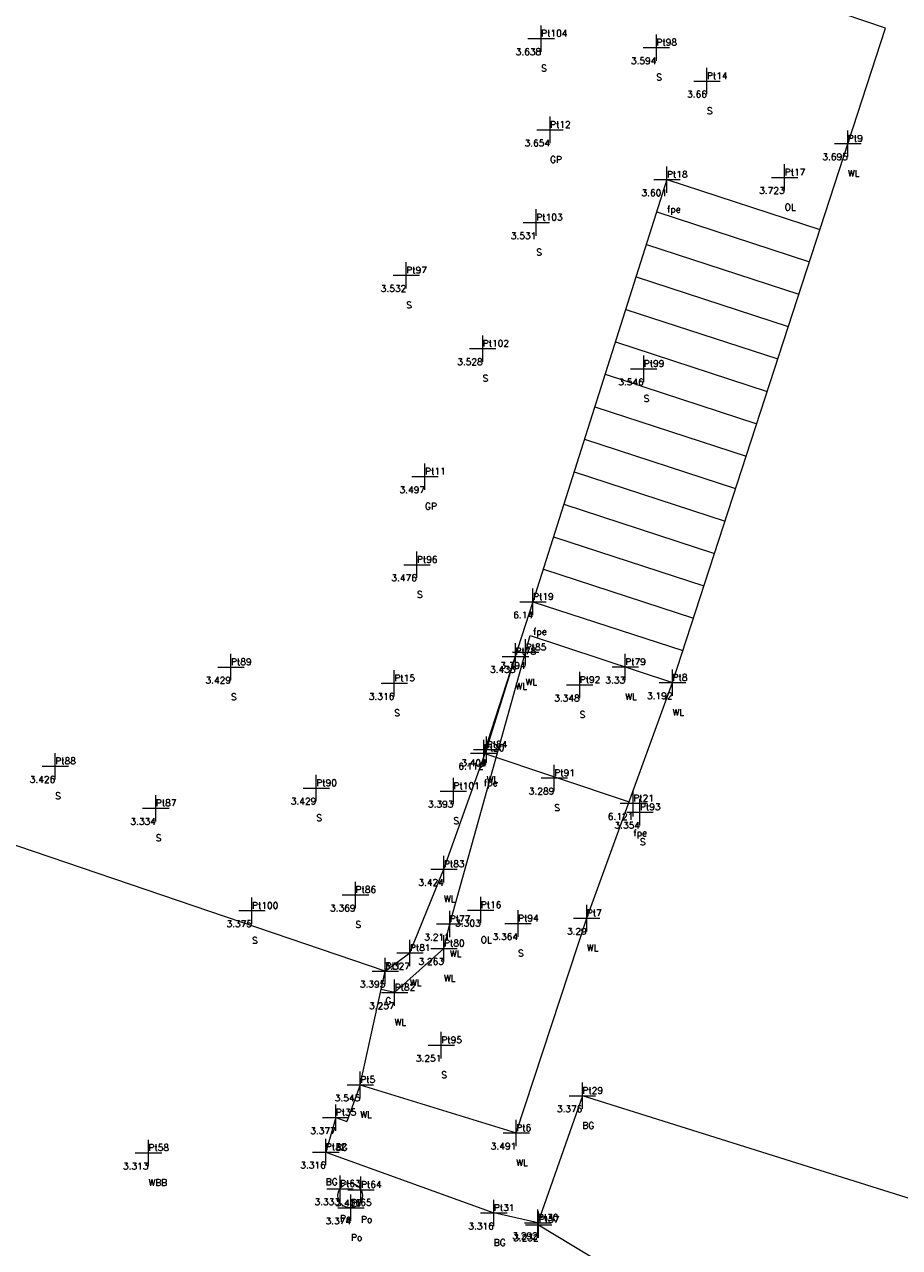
# Model space of a CAD drawing. Header units: metres. Extents: x 568885 to 568918.3, y 836215.9 to 836248.3.
# Tile 3 of 5: x 568895.9 to 568902.5, y 836228.3 to 836237.5. Entities that reach past the tile are written whole.
import ezdxf
from ezdxf.enums import TextEntityAlignment as Align

# ---------------------------------------------------------------- set-up
doc = ezdxf.new("R2010")
doc.units = ezdxf.units.M
doc.header["$MEASUREMENT"] = 0
doc.header["$PDMODE"] = 2
doc.header["$PDSIZE"] = 0.1
doc.layers.get('0').update_dxf_attribs({"lineweight": 0})
doc.layers.add('Code', color=2, linetype='Continuous', lineweight=0)
for name, color, linetype, lineweight, true_color in [('Height', 7, 'Continuous', 0, 0x02ff00), ('Name', 7, 'Continuous', 0, 0xff0004), ('SurveyPoint', 7, 'Continuous', 0, 0xf4ff00)]:
    doc.layers.add(name, color=color, linetype=linetype, lineweight=lineweight, true_color=true_color)
doc.styles.get("Standard").update_dxf_attribs({"font": 'txt.shx', "bigfont": 'whgtxt.shx'})

msp = doc.modelspace()

# ---------------------------------------------------------------- linework, layer by layer
for points in [[(568902.3775, 836237.5163), (568893.5805, 836240.4952)], [(568899.5799, 836229.1452), (568900.1144, 836230.7729), (568900.764, 836232.5571), (568902.3775, 836237.5163)], [(568917.813, 836236.6389), (568917.7159, 836236.3777), (568916.6069, 836233.1162), (568916.2471, 836232.053), (568915.1832, 836228.9264), (568914.8133, 836227.8617), (568913.9054, 836225.0849), (568900.0808, 836229.4275), (568899.7434, 836228.4651), (568899.4101, 836228.5395)], [(568900.722, 836236.3685), (568899.7069, 836233.1696), (568899.3341, 836232.0231), (568900.435, 836231.6536)], [(568900.722, 836236.3685), (568901.8813, 836235.9913)], [(568900.6443, 836236.1236), (568901.8014, 836235.7458)], [(568900.5662, 836235.8776), (568901.7215, 836235.5003)], [(568900.4882, 836235.6315), (568901.6417, 836235.2548)], [(568900.4101, 836235.3854), (568901.5618, 836235.0094)], [(568900.332, 836235.1394), (568901.4819, 836234.7639)], [(568900.2539, 836234.8933), (568901.4021, 836234.5184)], [(568900.1758, 836234.6472), (568901.3222, 836234.2729)], [(568900.0977, 836234.4012), (568901.2423, 836234.0274)], [(568900.0197, 836234.1551), (568901.1625, 836233.7819)], [(568899.9416, 836233.909), (568901.0826, 836233.5365)], [(568899.8635, 836233.663), (568901.0027, 836233.291)], [(568899.7854, 836233.4169), (568900.9229, 836233.0455)], [(568899.7069, 836233.1696), (568900.843, 836232.8)], [(568899.0323, 836230.544), (568899.0763, 836230.7289), (568899.6866, 836232.9142), (568900.764, 836232.5571)], [(568898.5879, 836230.3721), (568898.7739, 836230.5092), (568899.0315, 836231.144), (568899.3557, 836232.0498), (568899.5744, 836232.7565)], [(568899.7434, 836228.4651), (568899.7498, 836228.4504), (568900.8891, 836227.7606), (568905.0878, 836226.3016), (568913.5138, 836223.3822), (568914.0321, 836223.394), (568914.9638, 836223.7423), (568915.4897, 836224.4482), (568918.1221, 836232.2879)], [(568898.3975, 836229.5102), (568898.5879, 836230.3721), (568895.6852, 836231.3579), (568895.4199, 836230.4965)], [(568899.0323, 836230.544), (568898.658, 836230.2091), (568898.5568, 836230.2314)], [(568898.3975, 836229.5102), (568898.2965, 836229.2314)], [(568898.3975, 836229.5102), (568899.5799, 836229.1452)], [(568898.212, 836229.262), (568898.1369, 836229.0006), (568899.4101, 836228.5395)], [(568898.212, 836229.262), (568898.2965, 836229.2314)]]:
    msp.add_lwpolyline(points)
msp.add_circle((568898.3214, 836228.671, 3.3328), 0.0929)
at = {"layer": 'SurveyPoint', "color": 2, "true_color": 0xf4ff00}
for p in [(568899.7688, 836237.437, 3.638), (568900.6417, 836237.3688, 3.5936), (568901.0247, 836237.1148, 3.6599), (568899.836, 836236.7456, 3.654), (568902.0927, 836236.641, 3.6949), (568900.722, 836236.3685, 3.6007), (568901.6139, 836236.385, 3.7234), (568899.7318, 836236.0434, 3.5314), (568898.7463, 836235.6434, 3.5322), (568899.3257, 836235.088, 3.5282), (568900.5461, 836234.935, 3.5459), (568898.8884, 836234.1186, 3.4972), (568898.8269, 836233.4504, 3.4755), (568899.7069, 836233.1696, 6.1398), (568899.5744, 836232.7565, 3.4332), (568899.6511, 836232.7871, 3.394), (568897.4181, 836232.6752, 3.4292), (568900.4057, 836232.6759, 3.3299), (568898.6558, 836232.5526, 3.3162), (568900.0608, 836232.54, 3.3478), (568900.764, 836232.5571, 3.1923), (568899.3341, 836232.0231, 6.112), (568899.3557, 836232.0498, 3.4042), (568896.0863, 836231.924, 3.4258), (568899.868, 836231.8348, 3.2894), (568898.0647, 836231.7586, 3.4289), (568899.1041, 836231.7362, 3.3935), (568900.467, 836231.6429, 6.1209), (568896.8488, 836231.6059, 3.3339), (568900.517, 836231.5761, 3.3545), (568899.0315, 836231.144, 3.4242), (568898.3619, 836230.9493, 3.3691), (568897.5775, 836230.8296, 3.3748), (568899.3106, 836230.834, 3.3029), (568899.0763, 836230.7289, 3.2115), (568899.5938, 836230.7326, 3.3638), (568900.1144, 836230.7729, 3.2902), (568899.0323, 836230.544, 3.2632), (568898.7739, 836230.5092, 3.3272), (568898.5879, 836230.3721, 3.3955), (568898.658, 836230.2091, 3.257), (568899.0121, 836229.8107, 3.2507), (568898.3975, 836229.5102, 3.5449), (568900.0808, 836229.4275, 3.3761), (568898.212, 836229.262, 3.3773), (568899.5799, 836229.1452, 3.4914), (568896.793, 836228.9944, 3.3127), (568898.1369, 836229.0006, 3.3158), (568898.2445, 836228.723, 3.3328), (568898.4033, 836228.7149, 3.4059), (568898.3277, 836228.5784, 3.3739), (568899.4101, 836228.5395, 3.3158), (568899.7434, 836228.4651, 3.2924), (568899.7498, 836228.4504, 3.2322)]:
    msp.add_point(p, dxfattribs=at)

# ---------------------------------------------------------------- texts
at = {"layer": 'Code', "color": 2}
for s, p in [('S', (568899.7688, 836237.237, 3.638)), ('S', (568900.6417, 836237.1688, 3.5936)), ('S', (568901.0247, 836236.9148, 3.6599)), ('GP', (568899.836, 836236.5456, 3.654)), ('WL', (568902.0927, 836236.441, 3.6949)), ('OL', (568901.6139, 836236.185, 3.7234)), ('fpe', (568900.722, 836236.1685, 3.6007)), ('S', (568899.7318, 836235.8434, 3.5314)), ('S', (568898.7463, 836235.4434, 3.5322)), ('S', (568899.3257, 836234.888, 3.5282)), ('S', (568900.5461, 836234.735, 3.5459)), ('GP', (568898.8884, 836233.9186, 3.4972)), ('S', (568898.8269, 836233.2504, 3.4755)), ('fpe', (568899.7069, 836232.9696, 6.1398)), ('WL', (568899.6511, 836232.5871, 3.394)), ('WL', (568899.5744, 836232.5565, 3.4332)), ('S', (568897.4181, 836232.4752, 3.4292)), ('WL', (568900.4057, 836232.4759, 3.3299)), ('S', (568898.6558, 836232.3526, 3.3162)), ('S', (568900.0608, 836232.34, 3.3478)), ('WL', (568900.764, 836232.3571, 3.1923)), ('WL', (568899.3557, 836231.8498, 3.4042)), ('fpe', (568899.3341, 836231.8231, 6.112)), ('S', (568896.0863, 836231.724, 3.4258)), ('S', (568898.0647, 836231.5586, 3.4289)), ('S', (568899.868, 836231.6348, 3.2894)), ('S', (568899.1041, 836231.5362, 3.3935)), ('S', (568896.8488, 836231.4059, 3.3339)), ('fpe', (568900.467, 836231.4429, 6.1209)), ('S', (568900.517, 836231.3761, 3.3545)), ('WL', (568899.0315, 836230.944, 3.4242)), ('S', (568898.3619, 836230.7493, 3.3691)), ('S', (568897.5775, 836230.6296, 3.3748)), ('OL', (568899.3106, 836230.634, 3.3029)), ('S', (568899.5938, 836230.5326, 3.3638)), ('WL', (568900.1144, 836230.5729, 3.2902)), ('WL', (568899.0763, 836230.5289, 3.2115)), ('WL', (568898.7739, 836230.3092, 3.3272)), ('WL', (568899.0323, 836230.344, 3.2632)), ('G', (568898.5879, 836230.1721, 3.3955)), ('WL', (568898.658, 836230.0091, 3.257)), ('S', (568899.0121, 836229.6107, 3.2507)), ('WL', (568898.3975, 836229.3102, 3.5449)), ('BG', (568900.0808, 836229.2275, 3.3761)), ('BG', (568898.212, 836229.062, 3.3773)), ('WL', (568899.5799, 836228.9452, 3.4914)), ('WBB', (568896.793, 836228.7944, 3.3127)), ('BG', (568898.1369, 836228.8006, 3.3158)), ('Po', (568898.2445, 836228.523, 3.3328)), ('Po', (568898.4033, 836228.5149, 3.4059)), ('Po', (568898.3277, 836228.3784, 3.3739)), ('BG', (568899.4101, 836228.3395, 3.3158))]:
    msp.add_text(s, height=0.05, dxfattribs=at).set_placement(p, align=Align.TOP_LEFT)
at = {"layer": 'Height', "color": 3, "true_color": 0x0fff00}
for s, p in [('3.638', (568899.7688, 836237.337, 3.638)), ('3.594', (568900.6417, 836237.2688, 3.5936)), ('3.66', (568901.0247, 836237.0148, 3.6599)), ('3.654', (568899.836, 836236.6456, 3.654)), ('3.695', (568902.0927, 836236.541, 3.6949)), ('3.601', (568900.722, 836236.2685, 3.6007)), ('3.723', (568901.6139, 836236.285, 3.7234)), ('3.531', (568899.7318, 836235.9434, 3.5314)), ('3.532', (568898.7463, 836235.5434, 3.5322)), ('3.528', (568899.3257, 836234.988, 3.5282)), ('3.546', (568900.5461, 836234.835, 3.5459)), ('3.497', (568898.8884, 836234.0186, 3.4972)), ('3.476', (568898.8269, 836233.3504, 3.4755)), ('6.14', (568899.7069, 836233.0696, 6.1398)), ('3.433', (568899.5744, 836232.6565, 3.4332)), ('3.394', (568899.6511, 836232.6871, 3.394)), ('3.429', (568897.4181, 836232.5752, 3.4292)), ('3.33', (568900.4057, 836232.5759, 3.3299)), ('3.192', (568900.764, 836232.4571, 3.1923)), ('3.316', (568898.6558, 836232.4526, 3.3162)), ('3.348', (568900.0608, 836232.44, 3.3478)), ('6.112', (568899.3341, 836231.9231, 6.112)), ('3.404', (568899.3557, 836231.9498, 3.4042)), ('3.426', (568896.0863, 836231.824, 3.4258)), ('3.289', (568899.868, 836231.7348, 3.2894)), ('3.429', (568898.0647, 836231.6586, 3.4289)), ('3.393', (568899.1041, 836231.6362, 3.3935)), ('6.121', (568900.467, 836231.5429, 6.1209)), ('3.334', (568896.8488, 836231.5059, 3.3339)), ('3.354', (568900.517, 836231.4761, 3.3545)), ('3.424', (568899.0315, 836231.044, 3.4242)), ('3.369', (568898.3619, 836230.8493, 3.3691)), ('3.375', (568897.5775, 836230.7296, 3.3748)), ('3.303', (568899.3106, 836230.734, 3.3029)), ('3.211', (568899.0763, 836230.6289, 3.2115)), ('3.364', (568899.5938, 836230.6326, 3.3638)), ('3.29', (568900.1144, 836230.6729, 3.2902)), ('3.263', (568899.0323, 836230.444, 3.2632)), ('3.327', (568898.7739, 836230.4092, 3.3272)), ('3.395', (568898.5879, 836230.2721, 3.3955)), ('3.257', (568898.658, 836230.1091, 3.257)), ('3.251', (568899.0121, 836229.7107, 3.2507)), ('3.545', (568898.3975, 836229.4102, 3.5449)), ('3.376', (568900.0808, 836229.3275, 3.3761)), ('3.377', (568898.212, 836229.162, 3.3773)), ('3.491', (568899.5799, 836229.0452, 3.4914)), ('3.313', (568896.793, 836228.8944, 3.3127)), ('3.316', (568898.1369, 836228.9006, 3.3158)), ('3.333', (568898.2445, 836228.623, 3.3328)), ('3.406', (568898.4033, 836228.6149, 3.4059)), ('3.374', (568898.3277, 836228.4784, 3.3739)), ('3.316', (568899.4101, 836228.4395, 3.3158)), ('3.292', (568899.7434, 836228.3651, 3.2924)), ('3.232', (568899.7498, 836228.3504, 3.2322))]:
    msp.add_text(s, height=0.05, dxfattribs=at).set_placement(p, align=Align.MIDDLE_RIGHT)
at = {"layer": 'Name', "color": 1, "true_color": 0xff0002}
for s, p in [('Pt104', (568899.7688, 836237.437, 3.638)), ('Pt98', (568900.6417, 836237.3688, 3.5936)), ('Pt14', (568901.0247, 836237.1148, 3.6599)), ('Pt12', (568899.836, 836236.7456, 3.654)), ('Pt9', (568902.0927, 836236.641, 3.6949)), ('Pt18', (568900.722, 836236.3685, 3.6007)), ('Pt17', (568901.6139, 836236.385, 3.7234)), ('Pt103', (568899.7318, 836236.0434, 3.5314)), ('Pt97', (568898.7463, 836235.6434, 3.5322)), ('Pt102', (568899.3257, 836235.088, 3.5282)), ('Pt99', (568900.5461, 836234.935, 3.5459)), ('Pt11', (568898.8884, 836234.1186, 3.4972)), ('Pt96', (568898.8269, 836233.4504, 3.4755)), ('Pt19', (568899.7069, 836233.1696, 6.1398)), ('Pt85', (568899.6511, 836232.7871, 3.394)), ('Pt78', (568899.5744, 836232.7565, 3.4332)), ('Pt89', (568897.4181, 836232.6752, 3.4292)), ('Pt79', (568900.4057, 836232.6759, 3.3299)), ('Pt15', (568898.6558, 836232.5526, 3.3162)), ('Pt92', (568900.0608, 836232.54, 3.3478)), ('Pt8', (568900.764, 836232.5571, 3.1923)), ('Pt84', (568899.3557, 836232.0498, 3.4042)), ('Pt20', (568899.3341, 836232.0231, 6.112)), ('Pt88', (568896.0863, 836231.924, 3.4258)), ('Pt91', (568899.868, 836231.8348, 3.2894)), ('Pt90', (568898.0647, 836231.7586, 3.4289)), ('Pt101', (568899.1041, 836231.7362, 3.3935)), ('Pt87', (568896.8488, 836231.6059, 3.3339)), ('Pt21', (568900.467, 836231.6429, 6.1209)), ('Pt93', (568900.517, 836231.5761, 3.3545)), ('Pt83', (568899.0315, 836231.144, 3.4242)), ('Pt86', (568898.3619, 836230.9493, 3.3691)), ('Pt100', (568897.5775, 836230.8296, 3.3748)), ('Pt16', (568899.3106, 836230.834, 3.3029)), ('Pt7', (568900.1144, 836230.7729, 3.2902)), ('Pt77', (568899.0763, 836230.7289, 3.2115)), ('Pt94', (568899.5938, 836230.7326, 3.3638)), ('Pt81', (568898.7739, 836230.5092, 3.3272)), ('Pt80', (568899.0323, 836230.544, 3.2632)), ('Pt1', (568898.5879, 836230.3721, 3.3955)), ('Pt82', (568898.658, 836230.2091, 3.257)), ('Pt95', (568899.0121, 836229.8107, 3.2507)), ('Pt5', (568898.3975, 836229.5102, 3.5449)), ('Pt29', (568900.0808, 836229.4275, 3.3761)), ('Pt35', (568898.212, 836229.262, 3.3773)), ('Pt6', (568899.5799, 836229.1452, 3.4914)), ('Pt58', (568896.793, 836228.9944, 3.3127)), ('Pt32', (568898.1369, 836229.0006, 3.3158)), ('Pt63', (568898.2445, 836228.723, 3.3328)), ('Pt64', (568898.4033, 836228.7149, 3.4059)), ('Pt65', (568898.3277, 836228.5784, 3.3739)), ('Pt31', (568899.4101, 836228.5395, 3.3158)), ('Pt30', (568899.7434, 836228.4651, 3.2924)), ('Pt57', (568899.7498, 836228.4504, 3.2322))]:
    msp.add_text(s, height=0.05, dxfattribs=at).set_placement(p, align=Align.BOTTOM_LEFT)

doc.saveas('drawing.dxf')
